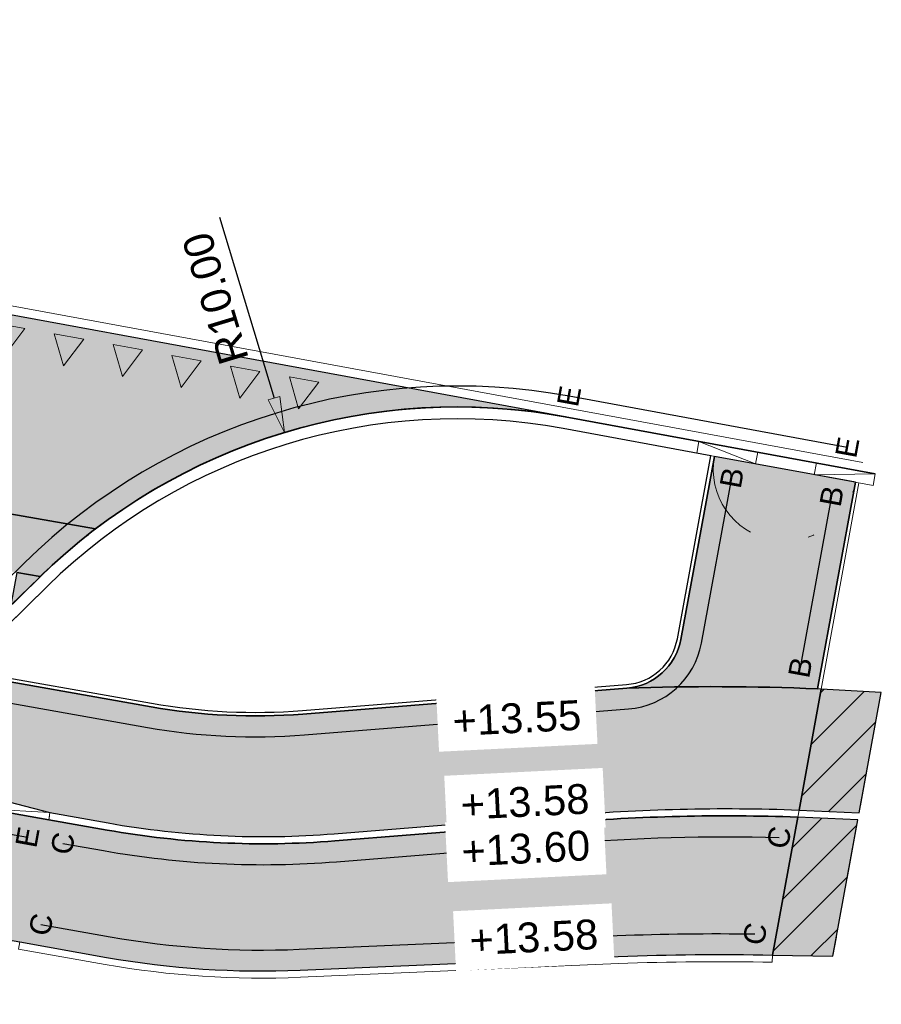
# Model space of a CAD drawing. Header units: metres. Extents: x 131295 to 132236, y 397710 to 398702.
# Tile 123 of 127: x 131709 to 131723, y 398685 to 398701. Entities that reach past the tile are written whole.
import ezdxf
from ezdxf.enums import TextEntityAlignment as Align

# ---------------------------------------------------------------- set-up
doc = ezdxf.new("R2010")
doc.units = ezdxf.units.M
doc.linetypes.add('AL-BANDVERLAGING', pattern=[5, 1.5, -1, 0, -1, 1.5])
doc.linetypes.add('AL-MATERIAALS', pattern=[2, 1, -1])
doc.layers.get('Defpoints').update_dxf_attribs({"color": 128})
for name, color, linetype, lineweight in [('N-IE-markering haaitanden 0.5 - 0.5', 255, 'Continuous', 18), ('N-KO-bandverlaging', 1, 'AL-BANDVERLAGING', 18), ('N-KO-opsluitband 120x250mm', 2, 'Continuous', 25), ('N-KO-opsluitband 60x200mm', 2, 'Continuous', 25), ('N-KO-opsluitband achterkant', 8, 'Continuous', 5), ('N-KO-tekst banden', 1, 'Continuous', 18), ('N-KO-trottoirband 180-200x250mm', 3, 'Continuous', 35), ('N-KO-trottoirband achterkant', 8, 'Continuous', 5), ('N-KO-verloopband', 1, 'Continuous', 18), ("N-VH-arcering 'MAT' grijs 252", 252, 'Continuous', 18), ("N-VH-arcering 'MAT' grijs 254", 254, 'Continuous', 18), ('N-VH-arcering herstraten', 1, 'Continuous', 18), ('N-VH-goot', 8, 'Continuous', 5), ('X-AL-maatvoering', 1, 'Continuous', 18), ('X-AL-materiaalscheiding', 1, 'AL-MATERIAALS', 18), ('X-AL-planhoogte', 190, 'Continuous', 25), ('X-AL-sinusdrempel grijs', 252, 'Continuous', 25), ('X-AL-sinusdrempel zwart', 250, 'Continuous', 25)]:
    doc.layers.add(name, color=color, linetype=linetype, lineweight=lineweight)
doc.layers.add("N-VH-arcering 'MAT' kleur 8 (asfaltrood)", color=7, linetype='Continuous', lineweight=18, true_color=0xed7880)
doc.layers.add('X-AL-contourlijnen', color=30, linetype='Continuous', plot=False)
doc.layers.add('X-AL-hulplijn bandenlijnnummers', color=30, linetype='Continuous', plot=False)
doc.styles.add('CS Annotative', font='arial.ttf')
doc.dimstyles.new('CS Annotative', dxfattribs={"dimtxt": 2.5, "dimasz": 3, "dimexe": 0.18, "dimexo": 0.0625, "dimgap": 1, "dimtad": 1, "dimzin": 0, "dimdsep": 46, "dimtxsty": 'CS Annotative', "dimblk": 'CS Dimensionpijl', "dimcen": 0, "dimse1": 1, "dimse2": 1, "dimclrd": 256, "dimclre": 256, "dimclrt": 2, "dimadec": 0, "dimazin": 0, "dimtm": 1e-09, "dimtfac": 1, "dimtofl": 0, "dimtmove": 1, "dimatfit": 3, "dimfxl": 1, "dimtfillclr": 256, "dimtolj": 1, "dimtzin": 0, "dimarcsym": 0})
pattern_1 = [(45, (0, 0), (-0.3535533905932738, 0.3535533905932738), [])]

# ---------------------------------------------------------------- blocks, each defined once
blk = doc.blocks.new('CS Dimensionpijl')
h = blk.add_hatch(color=256)
h.dxf.hatch_style = 1
h.paths.add_polyline_path([(-1, -0.1666666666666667), (0, 0), (-1, 0.1666666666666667)])
at = {"flags": 128}
blk.add_lwpolyline([(0, 0.5), (0, -0.5)], dxfattribs=at)
blk.add_lwpolyline([(-1, -0.1666666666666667), (0, 0), (-1, 0.1666666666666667)], close=True, dxfattribs=at)
blk = doc.blocks.new('*D260')
at = {"layer": 'Defpoints', "color": 0, "transparency": 16777216}
for p in [(131713.3204717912, 398694.1098040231), (131716.2135828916, 398684.5374527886)]:
    blk.add_point(p, dxfattribs=at)
at = {"layer": 'X-AL-maatvoering', "lineweight": -2, "transparency": 16777216}
blk.add_line((131712.2314897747, 398697.7128866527), (131713.1468851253, 398694.6841450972), dxfattribs=at)
at = {"layer": 'X-AL-maatvoering', "lineweight": -2, "transparency": 16777216, "xscale": 0.6000000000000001, "yscale": 0.6000000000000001, "zscale": 0.6000000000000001, "rotation": 286.8167176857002}
blk.add_blockref('CS Dimensionpijl', (131713.3204717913, 398694.1098040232), dxfattribs=at)
at = {"layer": 'X-AL-maatvoering', "color": 2, "transparency": 16777216, "insert": (131712.1665778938, 398696.3539669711), "char_height": 0.5, "attachment_point": 5, "rotation": 106.81671768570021, "style": 'CS Annotative'}
blk.add_mtext('\\A1;R10.00', dxfattribs=at)
blk = doc.blocks.new('*U582')
blk.add_hatch(color=256).paths.add_polyline_path([(-0.09012548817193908, -0.4918103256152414), (0.2459051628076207, -0.04506274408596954), (-0.2459051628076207, 0.04506274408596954)])
blk.add_lwpolyline([(-0.09012548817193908, -0.4918103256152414), (0.2459051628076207, -0.04506274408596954), (-0.2459051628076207, 0.04506274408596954)], close=True)

msp = doc.modelspace()

# ---------------------------------------------------------------- hatches: boundary and pattern name
at = {"layer": "N-VH-arcering 'MAT' grijs 252"}
h = msp.add_hatch(color=256, dxfattribs=at)
h.dxf.hatch_style = 1
edge = h.paths.add_edge_path()
edge.add_arc((131685.2763457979, 398690.2322830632), 10.00000000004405, 30.75324775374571, 77.58469842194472, ccw=False)
edge.add_line((131693.8701200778, 398695.3457010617), (131710.1597442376, 398692.4967892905))
edge.add_arc((131716.2135828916, 398684.5374527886), 9.999999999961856, 79.58098484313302, 127.2564695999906, ccw=False)
edge.add_line((131718.022038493, 398694.3725678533), (131687.4263073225, 398699.9984320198))
at = {"layer": "N-VH-arcering 'MAT' grijs 254"}
h = msp.add_hatch(color=256, dxfattribs=at)
h.dxf.hatch_style = 1
edge = h.paths.add_edge_path()
edge.add_line((131722.8797949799, 398693.2759831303), (131720.519366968, 398693.7100125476))
edge.add_line((131720.519366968, 398693.7100125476), (131719.957894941, 398690.6465197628))
edge.add_arc((131718.9742787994, 398690.8267953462), 0.9999999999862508, 274.57038344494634, 349.61418783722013, ccw=False)
edge.add_arc((131720.4961306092, 398647.8698403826), 41.98491107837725, 87.61120822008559, 91.968478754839, ccw=False)
edge.add_line((131722.2460702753, 398689.8182666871), (131722.8797949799, 398693.2759831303))
h = msp.add_hatch(color=256, dxfattribs=at)
h.dxf.hatch_style = 1
edge = h.paths.add_edge_path()
edge.add_line((131722.306561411, 398689.8154934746), (131722.2460702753, 398689.8182666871))
edge.add_arc((131720.4961306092, 398647.8698403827), 41.98491107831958, 87.61120822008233, 91.9684787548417)
edge.add_line((131719.0539624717, 398689.8299751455), (131713.6295314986, 398689.396357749))
edge.add_arc((131712.8326947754, 398699.3645597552), 9.999999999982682, 259.9506514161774, 274.57038344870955, ccw=False)
edge.add_line((131711.0877315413, 398689.5179815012), (131707.8758824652, 398690.0871699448))
edge.add_line((131707.8758824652, 398690.0871699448), (131707.2659713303, 398689.4891530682))
edge.add_arc((131707.8260593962, 398688.9179251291), 0.7999999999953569, 134.4358366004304, 259.9506514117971)
edge.add_line((131707.6864623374, 398688.1301988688), (131708.4253326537, 398687.9992598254))
edge.add_line((131708.4253326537, 398687.9992598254), (131709.3960307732, 398687.745990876))
edge.add_line((131709.3960307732, 398687.745990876), (131710.3730388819, 398687.5728501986))
edge.add_arc((131712.9695441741, 398702.2245586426), 14.88000000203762, 259.9506514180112, 274.5703834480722)
edge.add_line((131714.1552372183, 398687.3918740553), (131717.9551866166, 398687.6956338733))
edge.add_arc((131720.7044060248, 398655.5293489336), 32.28355764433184, 87.8150474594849, 94.88513941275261, ccw=False)
edge.add_line((131721.9352287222, 398687.7894352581), (131722.306561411, 398689.8154934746))
h = msp.add_hatch(color=256, dxfattribs=at)
h.dxf.hatch_style = 1
h.paths.add_polyline_path([(131723.3128668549, 398689.7590148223), (131722.306561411, 398689.8154934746), (131721.9352287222, 398687.7894352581), (131722.9437550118, 398687.7450739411)])
at = {"layer": "N-VH-arcering 'MAT' kleur 8 (asfaltrood)"}
h = msp.add_hatch(color=256, dxfattribs=at)
h.dxf.hatch_style = 1
edge = h.paths.add_edge_path()
edge.add_line((131694.4968414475, 398690.2644837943), (131693.4088988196, 398690.4572837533))
edge.add_arc((131694.8048694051, 398698.3345463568), 7.999999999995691, 242.3400449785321, 259.9506514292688, ccw=False)
edge.add_line((131691.0910844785, 398691.2487999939), (131686.0298047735, 398693.9015204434))
edge.add_arc((131674.4242268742, 398671.7585630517), 25.00000000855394, 62.34004497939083, 73.39634061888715)
edge.add_line((131681.5679662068, 398695.7161712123), (131681.1672807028, 398693.3903363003))
edge.add_arc((131676.2279430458, 398673.1068568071), 20.8762208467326, 63.90191455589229, 76.31397667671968, ccw=False)
edge.add_line((131685.4115838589, 398691.8545856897), (131690.1464000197, 398689.3729714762))
edge.add_arc((131694.7329244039, 398698.1238682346), 9.880000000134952, 242.3400449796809, 259.9506514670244)
edge.add_line((131693.0089007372, 398688.395448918), (131693.5694423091, 398688.2961124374))
edge.add_line((131693.5694423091, 398688.2961124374), (131694.5542855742, 398688.1215832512))
edge.add_line((131694.5542855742, 398688.1215832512), (131706.4627122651, 398686.0112291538))
edge.add_line((131706.4627122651, 398686.0112291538), (131708.8889790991, 398685.5812578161))
edge.add_line((131708.8889790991, 398685.5812578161), (131710.3425623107, 398685.3236607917))
edge.add_arc((131712.9390676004, 398699.9753692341), 14.88000000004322, 259.9506514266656, 272.4821893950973)
edge.add_line((131713.5835029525, 398685.1093306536), (131718.9060772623, 398685.3400615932))
edge.add_arc((131720.608683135, 398637.2218580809), 48.14831643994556, 88.95076984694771, 92.02649812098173, ccw=False)
edge.add_line((131721.4903509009, 398685.3621015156), (131721.913371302, 398687.6701772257))
edge.add_arc((131720.7044060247, 398655.5293489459), 32.16355763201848, 87.84585616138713, 94.88572603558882)
edge.add_line((131717.9650775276, 398687.5760417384), (131714.1647992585, 398687.2722556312))
edge.add_arc((131712.9695441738, 398702.2245586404), 14.99999999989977, 259.9506514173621, 274.5703834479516, ccw=False)
edge.add_line((131710.352099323, 398687.4546912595), (131709.3750912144, 398687.6278319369))
edge.add_line((131709.3750912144, 398687.6278319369), (131707.6515630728, 398687.9332673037))
edge.add_line((131707.6515630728, 398687.9332673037), (131694.4968414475, 398690.2644837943))
h = msp.add_hatch(color=256, dxfattribs=at)
h.dxf.hatch_style = 1
h.paths.add_polyline_path([(131722.921916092, 398687.6259168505), (131721.913371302, 398687.6701772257), (131721.4899537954, 398685.3599348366), (131722.5031824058, 398685.3412302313)])
at = {"layer": 'N-VH-arcering herstraten'}
h = msp.add_hatch(dxfattribs=at)
h.set_pattern_fill('CS-HERSTRATEN', color=256)
h.set_pattern_definition(pattern_1)
h.paths.add_polyline_path([(131723.3128668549, 398689.7590148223), (131722.306561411, 398689.8154934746), (131721.9352287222, 398687.7894352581), (131722.9437550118, 398687.7450739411)])
h = msp.add_hatch(dxfattribs=at)
h.set_pattern_fill('CS-HERSTRATEN', color=256)
h.set_pattern_definition(pattern_1)
h.paths.add_polyline_path([(131722.921916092, 398687.6259168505), (131721.913371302, 398687.6701772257), (131721.4899537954, 398685.3599348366), (131722.5031824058, 398685.3412302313)])
at = {"layer": 'X-AL-sinusdrempel grijs'}
h = msp.add_hatch(color=256, dxfattribs=at)
edge = h.paths.add_edge_path()
edge.add_arc((131685.2763457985, 398690.2322830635), 9.999999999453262, 26.720955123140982, 30.753247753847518, ccw=False)
edge.add_arc((131660.8672236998, 398677.9377494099), 37.33058340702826, 25.977293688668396, 26.73032755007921, ccw=False)
edge.add_line((131694.4262124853, 398694.289101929), (131694.8658156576, 398694.2122192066))
edge.add_line((131694.8658156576, 398694.2122192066), (131694.969245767, 398694.1941301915))
edge.add_line((131694.969245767, 398694.1941301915), (131695.4962468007, 398694.101962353))
edge.add_line((131695.4962468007, 398694.101962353), (131695.5996769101, 398694.0838733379))
edge.add_line((131695.5996769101, 398694.0838733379), (131696.1266779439, 398693.9917054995))
edge.add_line((131696.1266779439, 398693.9917054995), (131696.2301080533, 398693.9736164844))
edge.add_line((131696.2301080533, 398693.9736164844), (131696.7571090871, 398693.8814486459))
edge.add_line((131696.7571090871, 398693.8814486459), (131696.8605391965, 398693.8633596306))
edge.add_line((131696.8605391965, 398693.8633596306), (131697.3875402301, 398693.7711917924))
edge.add_line((131697.3875402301, 398693.7711917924), (131697.4909703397, 398693.7531027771))
edge.add_line((131697.4909703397, 398693.7531027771), (131698.0179713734, 398693.6609349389))
edge.add_line((131698.0179713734, 398693.6609349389), (131698.1214014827, 398693.6428459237))
edge.add_line((131698.1214014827, 398693.6428459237), (131698.6484025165, 398693.5506780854))
edge.add_line((131698.6484025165, 398693.5506780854), (131698.7518326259, 398693.5325890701))
edge.add_line((131698.7518326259, 398693.5325890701), (131699.2788336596, 398693.4404212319))
edge.add_line((131699.2788336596, 398693.4404212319), (131699.382263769, 398693.4223322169))
edge.add_line((131699.382263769, 398693.4223322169), (131699.9092648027, 398693.3301643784))
edge.add_line((131699.9092648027, 398693.3301643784), (131700.0126949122, 398693.3120753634))
edge.add_line((131700.0126949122, 398693.3120753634), (131700.5396959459, 398693.2199075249))
edge.add_line((131700.5396959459, 398693.2199075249), (131700.6431260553, 398693.2018185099))
edge.add_line((131700.6431260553, 398693.2018185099), (131701.170127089, 398693.1096506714))
edge.add_line((131701.170127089, 398693.1096506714), (131701.2735571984, 398693.0915616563))
edge.add_line((131701.2735571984, 398693.0915616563), (131701.8005582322, 398692.9993938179))
edge.add_line((131701.8005582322, 398692.9993938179), (131701.9039883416, 398692.9813048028))
edge.add_line((131701.9039883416, 398692.9813048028), (131702.4309893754, 398692.8891369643))
edge.add_line((131702.4309893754, 398692.8891369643), (131702.5344194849, 398692.8710479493))
edge.add_line((131702.5344194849, 398692.8710479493), (131703.0614205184, 398692.7788801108))
edge.add_line((131703.0614205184, 398692.7788801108), (131703.164850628, 398692.7607910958))
edge.add_line((131703.164850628, 398692.7607910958), (131703.6918516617, 398692.6686232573))
edge.add_line((131703.6918516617, 398692.6686232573), (131703.7952817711, 398692.6505342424))
edge.add_line((131703.7952817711, 398692.6505342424), (131704.3222828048, 398692.5583664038))
edge.add_line((131704.3222828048, 398692.5583664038), (131704.4257129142, 398692.5402773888))
edge.add_line((131704.4257129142, 398692.5402773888), (131704.9527139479, 398692.4481095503))
edge.add_line((131704.9527139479, 398692.4481095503), (131705.0561440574, 398692.4300205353))
edge.add_line((131705.0561440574, 398692.4300205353), (131705.583145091, 398692.3378526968))
edge.add_line((131705.583145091, 398692.3378526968), (131705.6865752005, 398692.3197636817))
edge.add_line((131705.6865752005, 398692.3197636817), (131706.2135762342, 398692.2275958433))
edge.add_line((131706.2135762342, 398692.2275958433), (131706.3170063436, 398692.2095068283))
edge.add_line((131706.3170063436, 398692.2095068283), (131706.8440073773, 398692.1173389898))
edge.add_line((131706.8440073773, 398692.1173389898), (131706.9474374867, 398692.0992499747))
edge.add_line((131706.9474374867, 398692.0992499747), (131707.4744385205, 398692.0070821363))
edge.add_line((131707.4744385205, 398692.0070821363), (131707.5778686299, 398691.9889931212))
edge.add_line((131707.5778686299, 398691.9889931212), (131708.1048696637, 398691.8968252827))
edge.add_line((131708.1048696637, 398691.8968252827), (131708.2082997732, 398691.8787362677))
edge.add_line((131708.2082997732, 398691.8787362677), (131708.7353008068, 398691.7865684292))
edge.add_line((131708.7353008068, 398691.7865684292), (131708.8387309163, 398691.7684794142))
edge.add_line((131708.8387309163, 398691.7684794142), (131709.2344466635, 398691.6992722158))
edge.add_arc((131716.2135828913, 398684.5374527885), 9.999999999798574, 127.25646959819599, 134.259852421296, ccw=False)
edge.add_line((131710.1597442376, 398692.4967892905), (131693.8701200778, 398695.3457010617))
at = {"layer": 'X-AL-sinusdrempel zwart'}
h = msp.add_hatch(color=256, dxfattribs=at)
edge = h.paths.add_edge_path()
edge.add_arc((131716.2135828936, 398684.5374527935), 9.999999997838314, 134.2598524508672, 134.435836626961, ccw=False)
edge.add_line((131709.2344466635, 398691.6992722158), (131708.8387309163, 398691.7684794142))
edge.add_line((131708.8387309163, 398691.7684794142), (131708.7422338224, 398691.2167243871))
edge.add_line((131708.7422338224, 398691.2167243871), (131709.2124820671, 398691.6778020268))

# ---------------------------------------------------------------- linework, layer by layer
at = {"layer": 'N-KO-bandverlaging', "flags": 128}
msp.add_lwpolyline([(131720.519366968, 398693.7100125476, 0.9999999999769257), (131722.8797949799, 398693.2759831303)], format="xyb", dxfattribs=at)
at = {"layer": 'N-KO-opsluitband 120x250mm', "flags": 128}
for points in [[(131709.3750912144, 398687.6278319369), (131710.3520993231, 398687.4546912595, 0.06387728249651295), (131714.164799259, 398687.2722556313), (131717.9650775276, 398687.5760417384, -0.03072689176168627), (131721.913371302, 398687.6701772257, -0.03026009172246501)], [(131708.8893740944, 398685.5811878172), (131710.3425623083, 398685.3236607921, 0.05473370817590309), (131713.5835029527, 398685.1093306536), (131718.9060772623, 398685.3400615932, -0.01342120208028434), (131721.4903509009, 398685.3621015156)]]:
    msp.add_lwpolyline(points, format="xyb", dxfattribs=at)
at = {"layer": 'N-KO-opsluitband 60x200mm', "flags": 128}
msp.add_lwpolyline([(131707.8758824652, 398690.0871699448), (131711.0877315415, 398689.5179815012, 0.06387728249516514), (131713.6295314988, 398689.396357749), (131719.0539624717, 398689.8299751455, 0.3396674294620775), (131719.957894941, 398690.6465197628), (131720.519366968, 398693.7100125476)], format="xyb", dxfattribs=at)
msp.add_lwpolyline([(131722.8797949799, 398693.2759831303), (131722.2460702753, 398689.8182666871)], dxfattribs=at)
at = {"layer": 'N-KO-opsluitband achterkant', "flags": 128}
for points in [[(131707.9285162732, 398690.138777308), (131711.0982013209, 398689.5770609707, 0.06387728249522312), (131713.6247504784, 398689.4561669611), (131719.0491814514, 398689.8897843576, 0.3396674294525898), (131719.8988779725, 398690.6573362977), (131720.4603562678, 398693.720863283)], [(131709.3750912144, 398687.6278319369), (131709.3960307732, 398687.745990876), (131710.3730388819, 398687.5728501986, 0.06387728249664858), (131714.1552372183, 398687.3918740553), (131717.9551866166, 398687.6956338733, -0.03085888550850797), (131721.9352287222, 398687.7894352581), (131721.913371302, 398687.6701772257)], [(131721.4903509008, 398685.3621015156), (131721.4881535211, 398685.242121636, 0.0134187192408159), (131718.9107972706, 398685.2201535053), (131713.588700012, 398684.9894432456, -0.054733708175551), (131710.3216227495, 398685.205501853), (131708.8684345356, 398685.4630288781), (131708.8893740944, 398685.5811878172)]]:
    msp.add_lwpolyline(points, format="xyb", dxfattribs=at)
msp.add_lwpolyline([(131722.9388056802, 398693.2651323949), (131722.306561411, 398689.8154934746), (131722.2460702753, 398689.8182666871)], dxfattribs=at)
at = {"layer": 'N-KO-trottoirband 180-200x250mm'}
msp.add_lwpolyline([(131723.2110173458, 398693.4184318), (131718.022038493, 398694.3725678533, 0.2440272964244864), (131709.2124820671, 398691.6778020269), (131707.1259493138, 398689.631960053, 0.6098925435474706), (131707.6515630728, 398687.9332673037), (131709.3750912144, 398687.6278319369)], format="xyb", dxfattribs=at)
at = {"layer": 'N-KO-trottoirband achterkant'}
msp.add_lwpolyline([(131723.2110173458, 398693.4184318), (131723.1748482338, 398693.2217294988), (131717.9858693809, 398694.175865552, 0.2440272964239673), (131709.3525040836, 398691.5349950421), (131707.2659713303, 398689.4891530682, 0.609892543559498), (131707.6864623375, 398688.1301988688), (131708.4253326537, 398687.9992598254), (131709.3960307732, 398687.745990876), (131709.3750912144, 398687.6278319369)], format="xyb", dxfattribs=at)
at = {"layer": 'N-KO-verloopband', "flags": 128}
for points in [[(131721.2439943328, 398693.7801229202), (131721.2078252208, 398693.583420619), (131720.2604828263, 398693.9609684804), (131720.2243137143, 398693.7642661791)], [(131722.2275058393, 398693.5992773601), (131722.1913367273, 398693.4025750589), (131723.2110173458, 398693.4184318), (131723.1748482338, 398693.2217294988)], [(131709.3960307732, 398687.745990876), (131708.4253326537, 398687.9992598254)], [(131709.3960307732, 398687.745990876), (131708.3904333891, 398687.8023282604)], [(131709.3855609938, 398687.6869114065), (131709.3750912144, 398687.6278319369)]]:
    msp.add_lwpolyline(points, dxfattribs=at)
at = {"layer": 'N-VH-goot', "flags": 128}
for points in [[(131723.0020253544, 398693.6093754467), (131686.4596373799, 398700.3286955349), (131682.481788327, 398701.019409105)], [(131718.022038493, 398694.3725678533), (131687.4263073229, 398699.9984320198)]]:
    msp.add_lwpolyline(points, dxfattribs=at)
at = {"layer": 'X-AL-contourlijnen', "flags": 128}
for points in [[(131687.4263073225, 398699.9984320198, -0.2072331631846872), (131693.8701200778, 398695.3457010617), (131710.1597442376, 398692.4967892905, -0.2110770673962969), (131718.022038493, 398694.3725678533)], [(131694.4968414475, 398690.2644837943), (131693.4088988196, 398690.4572837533, -0.07699236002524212), (131691.0910844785, 398691.2487999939), (131686.0298047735, 398693.9015204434, 0.04827965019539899), (131681.5679662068, 398695.7161712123), (131681.1672807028, 398693.3903363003, -0.05421084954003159), (131685.4115838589, 398691.8545856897), (131690.1464000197, 398689.3729714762, 0.07699236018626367), (131693.0089007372, 398688.395448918), (131693.5694423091, 398688.2961124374), (131694.5542855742, 398688.1215832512), (131706.4627122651, 398686.0112291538), (131708.8889790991, 398685.5812578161), (131710.3425623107, 398685.3236607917, 0.05473370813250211), (131713.5835029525, 398685.1093306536), (131718.9060772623, 398685.3400615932, -0.01342120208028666), (131721.4903509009, 398685.3621015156), (131721.913371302, 398687.6701772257, 0.03072689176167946), (131717.9650775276, 398687.5760417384), (131714.1647992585, 398687.2722556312, -0.06387728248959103), (131710.352099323, 398687.4546912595), (131709.3750912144, 398687.6278319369), (131707.6515630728, 398687.9332673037)], [(131720.4603562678, 398693.720863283), (131717.985869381, 398694.175865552, 0.2440272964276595), (131709.3525040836, 398691.534995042), (131707.9285162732, 398690.138777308), (131711.0982013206, 398689.5770609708, 0.06387728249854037), (131713.6247504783, 398689.4561669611), (131719.0491814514, 398689.8897843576, 0.3396674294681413), (131719.8988779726, 398690.6573362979)], [(131722.8797949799, 398693.2759831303), (131720.519366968, 398693.7100125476), (131719.957894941, 398690.6465197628, -0.3396674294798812), (131719.0539624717, 398689.8299751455, -0.01901447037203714), (131722.2460702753, 398689.8182666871)], [(131709.2124820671, 398691.6778020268, -0.0007678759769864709), (131709.2344466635, 398691.6992722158), (131708.8387309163, 398691.7684794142), (131708.7422338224, 398691.2167243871)], [(131722.306561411, 398689.8154934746), (131722.2460702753, 398689.8182666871, 0.01901447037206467), (131719.0539624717, 398689.8299751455), (131713.6295314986, 398689.396357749, -0.06387728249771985), (131711.0877315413, 398689.5179815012), (131707.8758824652, 398690.0871699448), (131707.2659713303, 398689.4891530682, 0.6098925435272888), (131707.6864623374, 398688.1301988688), (131708.4253326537, 398687.9992598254), (131709.3960307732, 398687.745990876), (131710.3730388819, 398687.5728501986, 0.06387728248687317), (131714.1552372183, 398687.3918740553), (131717.9551866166, 398687.6956338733, -0.03085888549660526), (131721.9352287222, 398687.7894352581)]]:
    msp.add_lwpolyline(points, format="xyb", close=True, dxfattribs=at)
msp.add_lwpolyline([(131708.8387309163, 398691.7684794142), (131709.2344466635, 398691.6992722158, -0.03056753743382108), (131710.1597442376, 398692.4967892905), (131693.8701200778, 398695.3457010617, -0.01759601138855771)], format="xyb", dxfattribs=at)
for points in [[(131723.3128668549, 398689.7590148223), (131722.306561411, 398689.8154934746), (131721.9352287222, 398687.7894352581), (131722.9437550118, 398687.7450739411)], [(131722.921916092, 398687.6259168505), (131721.913371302, 398687.6701772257), (131721.4899537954, 398685.3599348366), (131722.5031824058, 398685.3412302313)]]:
    msp.add_lwpolyline(points, close=True, dxfattribs=at)
at = {"layer": 'X-AL-hulplijn bandenlijnnummers'}
msp.add_lwpolyline([(131722.7431410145, 398693.8603314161), (131718.085334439, 398694.7167968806, 0.2440272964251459), (131708.9674435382, 398691.9277142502), (131706.8809107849, 398689.8818722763, 0.6098925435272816), (131707.5904893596, 398687.5886370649), (131709.0186201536, 398687.3355505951)], format="xyb", dxfattribs=at)
at = {"layer": 'X-AL-hulplijn bandenlijnnummers', "flags": 128}
for points in [[(131708.1102060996, 398689.6901908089), (131711.0266578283, 398689.1733512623, 0.06387728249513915), (131713.6574207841, 398689.0474706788), (131719.081851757, 398689.4810880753, 0.3396674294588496), (131720.3021605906, 398690.5834233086), (131720.8095499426, 398693.3518312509)], [(131709.6094148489, 398687.230852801), (131710.2910256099, 398687.1100610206, 0.06387728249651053), (131714.1926885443, 398686.923368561), (131717.993929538, 398687.2272316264, -0.02837490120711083), (131721.6003787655, 398687.3302873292)], [(131709.2458451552, 398685.873469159), (131710.4036360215, 398685.668291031, 0.05473370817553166), (131713.5683448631, 398685.4590022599), (131718.892307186, 398685.6897933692, -0.01188169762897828), (131721.1967951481, 398685.7166085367, -0.01188169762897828)]]:
    msp.add_lwpolyline(points, format="xyb", dxfattribs=at)
msp.add_lwpolyline([(131722.4814466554, 398693.043994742), (131721.9558873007, 398690.1764479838)], dxfattribs=at)
at = {"layer": 'X-AL-materiaalscheiding', "flags": 128}
msp.add_lwpolyline([(131693.8661138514, 398695.3464017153), (131710.1640349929, 398692.4960388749)], dxfattribs=at)
for points in [[(131721.9352287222, 398687.7894352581), (131722.306561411, 398689.8154934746), (131723.3128668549, 398689.7590148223), (131722.9437550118, 398687.7450739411)], [(131722.921916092, 398687.6259168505), (131722.5031824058, 398685.3412302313), (131721.4899537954, 398685.3599348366), (131721.913371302, 398687.6701772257)]]:
    msp.add_lwpolyline(points, close=True, dxfattribs=at)

# ---------------------------------------------------------------- block references
at = {"layer": 'N-IE-markering haaitanden 0.5 - 0.5'}
for p in [(131708.7311405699, 398695.8965846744), (131709.7147612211, 398695.716333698), (131710.6983818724, 398695.5360827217), (131711.6820025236, 398695.3558317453), (131712.6656231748, 398695.175580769), (131713.649243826, 398694.9953297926)]:
    msp.add_blockref('*U582', p, dxfattribs=at)

# ---------------------------------------------------------------- texts
at = {"layer": 'N-KO-tekst banden', "style": 'CS Annotative'}
for s, p in [('E', (131718.0853344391, 398694.7167968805)), ('E', (131722.7431410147, 398693.8603314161)), ('B', (131720.8095499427, 398693.3518312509)), ('B', (131722.4814466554, 398693.043994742)), ('B', (131721.9558873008, 398690.1764479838)), ('E', (131709.0186201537, 398687.3355505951)), ('C', (131721.6003787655, 398687.3302873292)), ('C', (131709.6094148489, 398687.230852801)), ('C', (131709.2458451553, 398685.8734691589)), ('C', (131721.1967951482, 398685.7166085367))]:
    msp.add_text(s, height=0.3599999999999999, rotation=79.70420456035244, dxfattribs=at).set_placement(p, align=Align.MIDDLE)

# ---------------------------------------------------------------- next in the draw order: texts
at = {"layer": 'X-AL-planhoogte', "char_height": 0.5, "attachment_point": 5, "rotation": 2.8383040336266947, "style": 'CS Annotative', "bg_fill": 2}
for s, insert in [('+13.55', (131717.2108772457, 398689.3269882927)), ('+13.58', (131717.3474122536, 398687.925267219)), ('+13.60', (131717.3611718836, 398687.1442263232)), ('+13.58', (131717.4953381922, 398685.6582765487))]:
    msp.add_mtext(s, dxfattribs=dict(at, insert=insert))

# ---------------------------------------------------------------- next in the draw order: dimensions: what is measured, and where the dimension line sits
at = {"layer": 'X-AL-maatvoering'}
dim = msp.add_radius_dim(center=(131716.2135828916, 398684.5374527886), mpoint=(131713.3204717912, 398694.1098040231), dimstyle='CS Annotative', dxfattribs=at)
dim.commit()
dim.dimension.update_dxf_attribs({"geometry": '*D260', "text_midpoint": (131712.1665778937, 398696.3539669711)})

doc.saveas('drawing.dxf')
